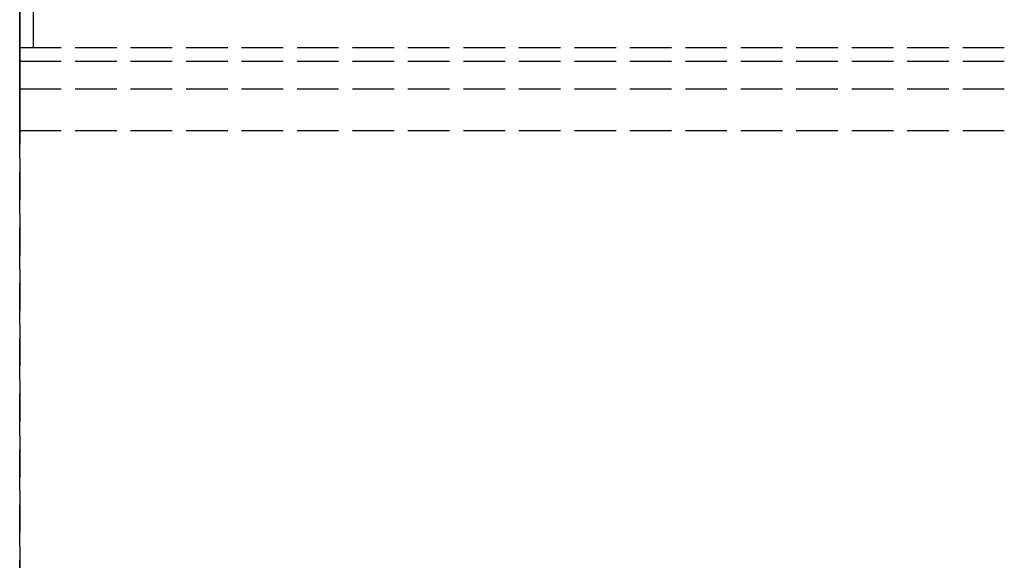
# Model space of a CAD drawing. Header units: millimetres. Extents: x 0 to 2050, y -94 to 94.
# Tile 2 of 13: x 0 to 36, y -36 to -17. Entities that reach past the tile are written whole.
import ezdxf

# ---------------------------------------------------------------- set-up
doc = ezdxf.new("R2010")
doc.units = ezdxf.units.MM
doc.header["$LTSCALE"] = 10
doc.linetypes.add('ALLCAD_Strich', pattern=[0.2, 0.15, -0.05])
doc.layers.add('BESCH_KONT_sich_schn_grun_2d', color=10, linetype='Continuous')
doc.layers.add('BESCH_KONT_sich_schn_seit_2d', color=160, linetype='Continuous')

msp = doc.modelspace()

# ---------------------------------------------------------------- linework, layer by layer
at = {"layer": 'BESCH_KONT_sich_schn_grun_2d', "linetype": 'ALLCAD_Strich'}
for p, q in [((0, 94), (0, -94)), ((0.5, -18), (0.5, 18)), ((0, -18), (2050, -18)), ((0, -18.5), (2050, -18.5)), ((0, -19.5), (2050, -19.5)), ((0, -21), (2050, -21))]:
    msp.add_line(p, q, dxfattribs=at)
at = {"layer": 'BESCH_KONT_sich_schn_seit_2d', "linetype": 'ALLCAD_Strich'}
for p, q in [((0, -94, 2360), (0, 94, 2360)), ((0, 94, 2410), (0, -94, 2410)), ((0, -18.5, 2312.5), (0, 18.5, 2312.5)), ((0, 18.5, 2312), (0, -18.5, 2312)), ((0, -18, 2320), (0, 18, 2320)), ((0, 17, 2360), (0, -17, 2360)), ((0, -18, 2352.5), (0, -14, 2356.5)), ((0, -18, 2346), (0, -14, 2346)), ((0, -16, 2348), (0, -18, 2349)), ((0, -18, 2317), (0, -16.375, 2317)), ((0, -18.5, 2358), (0, -17, 2358)), ((0, -17, 2360), (0, -17, 2358)), ((0, -17, 2312.5), (0, -17, 2320)), ((0, -18, 2312.5), (0, -18.5, 2312.5)), ((0, -18, 2346), (0, -18, 2312.5)), ((0, -18, 2352.5), (0, -18, 2349)), ((0, -18.5, 2355.5), (0, -18.5, 2358)), ((0, -19.5, 2355.5), (0, -18.5, 2355.5)), ((0, -18.5, 2315.5), (0, -19.5, 2315.5)), ((0, -18.5, 2312.5), (0, -18.5, 2315.5)), ((0, -18.5, 2312), (0, -18.5, 2312.5)), ((0, -19.5, 2357), (0, -19.5, 2355.5)), ((0, -21, 2357), (0, -19.5, 2357)), ((0, -19.5, 2314), (0, -21, 2314)), ((0, -19.5, 2315.5), (0, -19.5, 2314)), ((0, -21, 2314), (0, -21, 2357))]:
    msp.add_line(p, q, dxfattribs=at)

doc.saveas('drawing.dxf')
